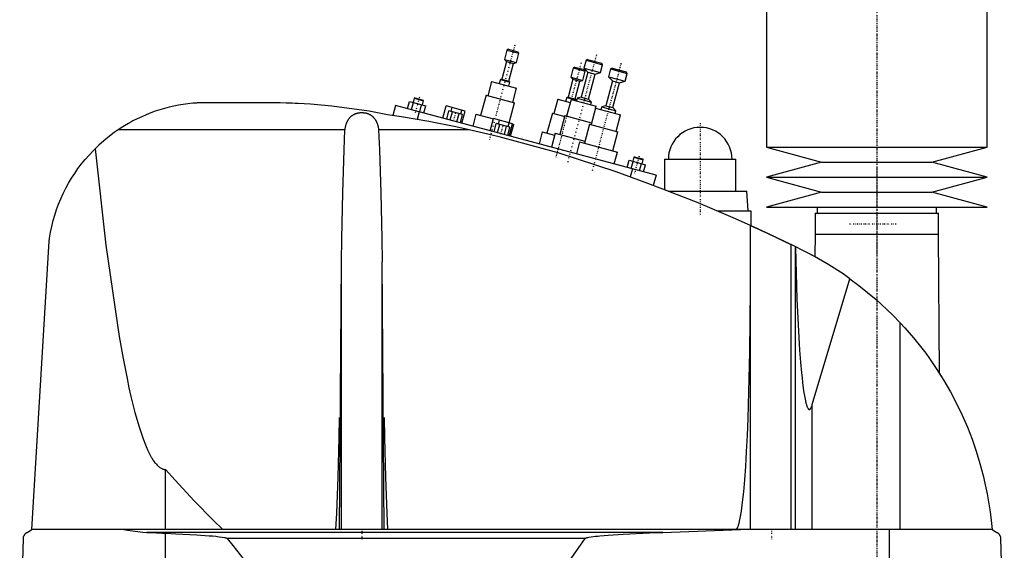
# Model space of a CAD drawing. Extents: x -174 to 502, y -319 to 715.
# Tile 3 of 4: x 100 to 502, y 129 to 345. Entities that reach past the tile are written whole.
import ezdxf

# ---------------------------------------------------------------- set-up
doc = ezdxf.new("R2010")
doc.units = 0
doc.linetypes.add('CENTER', pattern=[1.5, 0.45, -0.5, 0.05, -0.5])
doc.layers.add('AM_0', color=7, linetype='CONTINUOUS')
doc.layers.add('AM_7', color=7, linetype='CENTER')

msp = doc.modelspace()

# ---------------------------------------------------------------- linework, layer by layer
at = {"layer": 'AM_0', "color": 7, "linetype": 'CONTINUOUS'}
for p, q in [((405, 435.5), (405, 292.9)), ((495, 292.9), (495, 435.5)), ((299.21, 332.47), (298.2, 328.7)), ((299.82, 332.82), (299.21, 332.47)), ((299.21, 332.47), (304.04, 331.18)), ((299.82, 332.82), (303.69, 331.79)), ((303.03, 327.41), (304.04, 331.18)), ((304.04, 331.18), (303.69, 331.79)), ((299.01, 327.86), (297.07, 320.62)), ((298.2, 328.7), (299.01, 327.86)), ((298.2, 328.7), (303.03, 327.41)), ((299.01, 327.86), (301.91, 327.09)), ((299.97, 319.84), (301.91, 327.09)), ((301.91, 327.09), (303.03, 327.41)), ((326.26, 325.22), (325.25, 321.46)), ((326.87, 325.58), (326.26, 325.22)), ((326.26, 325.22), (331.09, 323.93)), ((326.87, 325.58), (330.73, 324.54)), ((331.45, 328.33), (330.6, 325.14)), ((332.07, 328.68), (331.45, 328.33)), ((331.45, 328.33), (338.22, 326.52)), ((332.07, 328.68), (337.86, 327.13)), ((337.36, 323.33), (338.22, 326.52)), ((338.22, 326.52), (337.86, 327.13)), ((325.25, 321.46), (326.06, 320.62)), ((325.25, 321.46), (330.08, 320.16)), ((332.22, 323.46), (329.5, 313.32)), ((330.08, 320.16), (331.09, 323.93)), ((330.6, 325.14), (332.22, 323.46)), ((330.6, 325.14), (337.36, 323.33)), ((331.09, 323.93), (330.73, 324.54)), ((332.22, 323.46), (335.12, 322.69)), ((332.4, 312.55), (335.12, 322.69)), ((335.12, 322.69), (337.36, 323.33)), ((341.45, 324.83), (340.6, 321.64)), ((340.6, 321.64), (342.22, 319.96)), ((340.6, 321.64), (347.36, 319.83)), ((342.07, 325.18), (341.45, 324.83)), ((341.45, 324.83), (348.22, 323.02)), ((342.07, 325.18), (347.86, 323.63)), ((347.36, 319.83), (348.22, 323.02)), ((348.22, 323.02), (347.86, 323.63)), ((292.88, 319.67), (291.33, 313.88)), ((292.88, 319.67), (303.12, 316.93)), ((296.51, 320.46), (296.07, 318.82)), ((297.07, 320.62), (296.51, 320.46)), ((296.51, 320.46), (300.37, 319.42)), ((297.07, 320.62), (299.97, 319.84)), ((299.93, 317.78), (300.37, 319.42)), ((300.37, 319.42), (299.97, 319.84)), ((326.06, 320.62), (324.12, 313.37)), ((326.06, 320.62), (328.95, 319.84)), ((327.01, 312.6), (328.95, 319.84)), ((328.95, 319.84), (330.08, 320.16)), ((342.22, 319.96), (339.5, 309.82)), ((342.22, 319.96), (345.12, 319.19)), ((342.4, 309.05), (345.12, 319.19)), ((345.12, 319.19), (347.36, 319.83)), ((290.65, 314.06), (288.45, 305.85)), ((290.65, 314.06), (302.24, 310.95)), ((301.57, 311.13), (303.12, 316.93)), ((323.56, 313.21), (323.12, 311.57)), ((324.12, 313.37), (323.56, 313.21)), ((323.56, 313.21), (327.42, 312.18)), ((324.12, 313.37), (327.01, 312.6)), ((329.5, 313.32), (327.82, 312.84)), ((329.5, 313.32), (332.4, 312.55)), ((205.5, 311), (174, 311)), ((253.75, 309.97), (252.64, 305.83)), ((360, 281.5), (253.75, 309.97)), ((258.61, 308.67), (259.39, 311.56)), ((259.39, 311.56), (266.08, 309.77)), ((260.29, 308.22), (261.06, 311.12)), ((261.34, 312.85), (260.89, 311.16)), ((261.65, 313.03), (261.34, 312.85)), ((261.34, 312.85), (265.21, 311.82)), ((261.65, 313.03), (265.03, 312.12)), ((263.63, 307.32), (264.41, 310.22)), ((264.75, 310.13), (265.21, 311.82)), ((265.21, 311.82), (265.03, 312.12)), ((265.3, 306.87), (266.08, 309.77)), ((273.07, 304.79), (274.39, 309.72)), ((282.11, 307.65), (274.39, 309.72)), ((300.07, 302.84), (302.24, 310.95)), ((319.93, 312.42), (318.37, 306.63)), ((319.93, 312.42), (324.97, 311.07)), ((325.32, 312.37), (323.5, 305.61)), ((325.32, 312.37), (335.55, 309.63)), ((327.42, 312.18), (327.01, 312.6)), ((327.33, 311.83), (327.42, 312.18)), ((327.82, 312.84), (327.54, 311.78)), ((327.82, 312.84), (333.62, 311.29)), ((333.62, 311.29), (332.4, 312.55)), ((333.33, 310.23), (333.62, 311.29)), ((335.35, 308.86), (335.55, 309.63)), ((337.82, 309.34), (337.54, 308.28)), ((339.5, 309.82), (337.82, 309.34)), ((337.82, 309.34), (343.62, 307.79)), ((339.5, 309.82), (342.4, 309.05)), ((263.41, 307.38), (262.55, 304.19)), ((274.62, 304.38), (275.53, 307.76)), ((281.11, 306.26), (275.53, 307.76)), ((276.02, 304), (276.93, 307.38)), ((276.48, 307.5), (276.89, 309.05)), ((278.81, 303.26), (279.71, 306.64)), ((280.2, 302.88), (281.11, 306.26)), ((280.34, 306.47), (280.76, 308.01)), ((280.79, 302.72), (282.11, 307.65)), ((286.52, 306.36), (285.23, 301.54)), ((286.52, 306.36), (293.68, 304.45)), ((317.7, 306.81), (315.5, 298.6)), ((317.7, 306.81), (322.74, 305.46)), ((322.83, 305.79), (320.76, 298.07)), ((322.83, 305.79), (333.71, 302.88)), ((335.32, 308.87), (333.5, 302.11)), ((335.32, 308.87), (345.55, 306.13)), ((343.62, 307.79), (342.4, 309.05)), ((343.33, 306.73), (343.62, 307.79)), ((343.74, 299.37), (345.55, 306.13)), ((292.39, 299.62), (293.71, 304.54)), ((301.43, 302.47), (293.71, 304.54)), ((293.94, 299.2), (294.85, 302.58)), ((300.43, 301.09), (294.85, 302.58)), ((295.34, 298.83), (296.24, 302.21)), ((295.8, 302.33), (296.21, 303.87)), ((298.13, 298.08), (299.03, 301.46)), ((299.66, 301.29), (300.08, 302.84)), ((300.11, 297.55), (301.43, 302.47)), ((300.68, 297.39), (301.98, 302.22)), ((301.41, 302.38), (301.98, 302.22)), ((332.83, 302.29), (330.76, 294.57)), ((332.83, 302.29), (344.42, 299.19)), ((233.13, 300), (140.66, 300)), ((283.81, 300), (246.87, 300)), ((299.52, 297.71), (300.43, 301.09)), ((313.57, 299.12), (312.27, 294.29)), ((313.57, 299.12), (318.6, 297.77)), ((318.83, 298.58), (317.31, 292.94)), ((318.83, 298.58), (330.97, 295.33)), ((342.35, 291.46), (344.42, 299.19)), ((328.83, 295.08), (327.52, 290.2)), ((328.83, 295.08), (344.28, 290.94)), ((342.97, 286.06), (344.28, 290.94)), ((405, 292.9), (427.5, 286.8)), ((405, 292.9), (495, 292.9)), ((472.5, 286.8), (495, 292.9)), ((348.2, 284.66), (348.98, 287.56)), ((348.98, 287.56), (355.67, 285.77)), ((349.88, 284.21), (350.65, 287.11)), ((350.93, 288.85), (350.48, 287.16)), ((351.24, 289.02), (350.93, 288.85)), ((350.93, 288.85), (354.8, 287.81)), ((351.24, 289.02), (354.62, 288.12)), ((353.22, 283.32), (354, 286.21)), ((354.34, 286.12), (354.8, 287.81)), ((354.8, 287.81), (354.62, 288.12)), ((354.89, 282.87), (355.67, 285.77)), ((363.5, 288), (363.5, 275.54)), ((363.5, 288), (392.5, 288)), ((392.5, 275), (392.5, 288)), ((427.5, 286.8), (405, 280.7)), ((427.5, 286.8), (472.5, 286.8)), ((495, 280.7), (472.5, 286.8)), ((350.34, 284.09), (349.45, 280.77)), ((360, 281.5), (358.87, 277.27)), ((405, 280.7), (427.5, 274.6)), ((405, 280.7), (495, 280.7)), ((472.5, 274.6), (495, 280.7)), ((364.91, 275), (397, 275)), ((397.5, 267), (397, 275)), ((427.5, 274.6), (405, 268.5)), ((427.5, 274.6), (472.5, 274.6)), ((495, 268.5), (472.5, 274.6)), ((384.81, 267), (398.65, 267)), ((398.65, 267), (398.65, 260.94)), ((405, 268.5), (495, 268.5)), ((424.85, 266), (424.85, 257.5)), ((424.85, 266), (475.15, 266)), ((425.65, 268.5), (425.65, 266)), ((474.35, 266), (474.35, 268.5)), ((475.15, 257.5), (475.15, 266)), ((398.5, 137.05), (398.5, 261.01)), ((424.82, 257.5), (424.76, 248.27)), ((424.82, 257.5), (475.18, 257.5)), ((475.58, 200.68), (475.18, 257.5)), ((105.5, 137.05), (112.5, 254.62)), ((415.04, 137.05), (415.04, 253.21)), ((421.5, 250), (415.04, 253.21)), ((416.82, 252.34), (416.82, 252)), ((416.82, 137.05), (416.82, 252)), ((423, 249.22), (424.76, 248.27)), ((230.88, 137.05), (231.67, 246.12)), ((231.67, 137.05), (231.67, 246.12)), ((249.12, 137.05), (248.33, 246.12)), ((248.33, 137.05), (248.33, 246.12)), ((423.7, 187.93), (439.07, 239.26)), ((459.54, 137.05), (459.54, 221.33)), ((475.58, 200.68), (477, 198.4)), ((423.7, 137.05), (423.7, 187.93)), ((160, 137.05), (160, 161.49)), ((103.5, 135.85), (105.5, 137.05)), ((497, 137.05), (105.5, 137.05)), ((362.76, 135.85), (394.4, 137.05)), ((455.15, 76.5), (455.15, 137.05)), ((497, 137.05), (499, 135.85)), ((100.5, 76.5), (102, 133.35)), ((362.76, 135.85), (152.3, 135.85)), ((160, 76.5), (160, 135.49)), ((331.04, 133.35), (185.14, 133.35)), ((500.5, 133.35), (502, 76.5))]:
    msp.add_line(p, q, dxfattribs=at)
for points in [[(174, 311, 0), (173.84, 310.99, 0), (173.51, 310.98, 0), (173.18, 310.96, 0), (173.02, 310.95, 0), (172.85, 310.94, 0), (172.53, 310.92, 0), (172.2, 310.89, 0), (171.06, 310.8, 0), (169.12, 310.6, 0), (168.16, 310.47, 0), (167.2, 310.33, 0), (165.27, 310.01, 0), (163.36, 309.63, 0), (161.45, 309.2, 0), (159.56, 308.7, 0), (157.67, 308.14, 0), (156.73, 307.84, 0), (155.79, 307.53, 0), (153.92, 306.86, 0), (152.08, 306.13, 0), (150.25, 305.34, 0), (148.44, 304.49, 0), (146.66, 303.59, 0), (145.78, 303.11, 0), (144.91, 302.63, 0), (143.18, 301.62, 0), (141.49, 300.55, 0), (140.66, 300, 0)], [(250.5, 306.15, 0), (242.95, 307.54, 0), (227.81, 309.63, 0), (219.04, 310.41, 0), (216.55, 310.57, 0), (214.08, 310.71, 0), (212.84, 310.77, 0), (211.61, 310.82, 0), (209.16, 310.91, 0), (206.72, 310.98, 0), (205.5, 311, 0)], [(233.13, 300, 0), (233.14, 300.1, 0), (233.17, 300.31, 0), (233.21, 300.51, 0), (233.23, 300.61, 0), (233.25, 300.72, 0), (233.29, 300.92, 0), (233.33, 301.12, 0), (233.38, 301.32, 0), (233.43, 301.52, 0), (233.48, 301.72, 0), (233.51, 301.82, 0), (233.54, 301.92, 0), (233.6, 302.12, 0), (233.66, 302.31, 0), (233.72, 302.5, 0), (233.79, 302.69, 0), (233.87, 302.88, 0), (233.9, 302.97, 0), (233.94, 303.06, 0), (234.02, 303.24, 0), (234.11, 303.42, 0), (234.15, 303.51, 0), (234.2, 303.59, 0), (234.29, 303.77, 0), (234.38, 303.93, 0), (234.43, 304.02, 0), (234.48, 304.1, 0), (234.59, 304.26, 0), (234.7, 304.42, 0), (234.81, 304.57, 0), (234.93, 304.72, 0), (235.05, 304.87, 0), (235.11, 304.94, 0), (235.17, 305.01, 0), (235.3, 305.15, 0), (235.43, 305.28, 0), (235.57, 305.41, 0), (235.71, 305.54, 0), (235.86, 305.66, 0), (235.93, 305.71, 0), (236.01, 305.77, 0), (236.16, 305.88, 0), (236.32, 305.99, 0), (236.48, 306.09, 0), (236.65, 306.19, 0), (236.83, 306.28, 0), (236.92, 306.33, 0), (237.01, 306.37, 0), (237.2, 306.46, 0), (237.39, 306.54, 0), (237.59, 306.61, 0), (237.79, 306.68, 0), (238, 306.74, 0), (238.1, 306.77, 0), (238.2, 306.8, 0), (238.41, 306.85, 0), (238.62, 306.89, 0), (238.84, 306.93, 0), (239.05, 306.96, 0), (239.26, 306.98, 0), (239.37, 306.99, 0), (239.48, 307, 0), (239.69, 307.01, 0), (239.9, 307.02, 0), (240, 307.02, 0), (240.1, 307.02, 0), (240.31, 307.01, 0), (240.52, 307, 0), (240.63, 306.99, 0), (240.74, 306.98, 0), (240.95, 306.96, 0), (241.16, 306.93, 0), (241.38, 306.89, 0), (241.59, 306.85, 0), (241.8, 306.8, 0), (241.9, 306.77, 0), (242, 306.74, 0), (242.21, 306.68, 0), (242.41, 306.61, 0), (242.61, 306.54, 0), (242.8, 306.46, 0), (242.99, 306.37, 0), (243.08, 306.33, 0), (243.17, 306.28, 0), (243.35, 306.19, 0), (243.52, 306.09, 0), (243.68, 305.99, 0), (243.84, 305.88, 0), (243.99, 305.77, 0), (244.07, 305.71, 0), (244.14, 305.66, 0), (244.29, 305.54, 0), (244.43, 305.41, 0), (244.57, 305.28, 0), (244.7, 305.15, 0), (244.83, 305.01, 0), (244.89, 304.94, 0), (244.95, 304.87, 0), (245.07, 304.72, 0), (245.19, 304.57, 0), (245.3, 304.42, 0), (245.41, 304.26, 0), (245.52, 304.1, 0), (245.57, 304.02, 0), (245.62, 303.93, 0), (245.71, 303.77, 0), (245.8, 303.59, 0), (245.85, 303.51, 0), (245.89, 303.42, 0), (245.98, 303.24, 0), (246.06, 303.06, 0), (246.1, 302.97, 0), (246.13, 302.88, 0), (246.21, 302.69, 0), (246.28, 302.5, 0), (246.34, 302.31, 0), (246.4, 302.12, 0), (246.46, 301.92, 0), (246.49, 301.82, 0), (246.52, 301.72, 0), (246.57, 301.52, 0), (246.62, 301.32, 0), (246.67, 301.12, 0), (246.71, 300.92, 0), (246.75, 300.72, 0), (246.77, 300.61, 0), (246.79, 300.51, 0), (246.83, 300.31, 0), (246.86, 300.1, 0), (246.87, 300, 0)], [(283.81, 300, 0), (278.39, 301.16, 0), (267.37, 303.33, 0), (256.16, 305.27, 0), (250.5, 306.15, 0)], [(140.66, 300, 0), (138.99, 298.84, 0), (135.77, 296.37, 0), (132.71, 293.71, 0), (131.25, 292.3, 0)], [(231.67, 246.12, 0), (231.81, 255.73, 0), (232.22, 274.34, 0), (232.79, 291.8, 0), (233.13, 300, 0)], [(246.87, 300, 0), (247.21, 291.8, 0), (247.78, 274.34, 0), (248.19, 255.73, 0), (248.33, 246.12, 0)], [(355.5, 278.5, 0), (343.79, 282.83, 0), (320.06, 290.59, 0), (295.97, 297.17, 0), (283.81, 300, 0)], [(112.5, 254.62, 0), (112.67, 255.85, 0), (113.09, 258.26, 0), (113.59, 260.63, 0), (113.87, 261.8, 0), (114.17, 262.96, 0), (114.83, 265.25, 0), (115.57, 267.5, 0), (116.39, 269.72, 0), (117.29, 271.89, 0), (118.26, 274.04, 0), (118.78, 275.1, 0), (119.31, 276.14, 0), (120.44, 278.21, 0), (121.64, 280.24, 0), (122.92, 282.23, 0), (124.27, 284.17, 0), (125.7, 286.07, 0), (126.44, 287, 0), (127.2, 287.91, 0), (128.77, 289.71, 0), (130.4, 291.45, 0), (131.25, 292.3, 0)], [(131.25, 292.3, 0), (135.67, 253.02, 0), (141.08, 215.68, 0), (142.67, 206.74, 0), (144.27, 198.59, 0), (145.07, 194.81, 0), (145.88, 191.23, 0), (147.51, 184.67, 0), (149.16, 178.92, 0), (150.81, 173.98, 0), (151.78, 171.48, 0), (152.05, 170.81, 0), (152.33, 170.17, 0), (152.47, 169.86, 0), (152.61, 169.55, 0), (152.88, 168.96, 0), (153.16, 168.38, 0), (153.44, 167.83, 0), (153.72, 167.31, 0), (154, 166.8, 0), (154.13, 166.56, 0), (154.27, 166.32, 0), (154.55, 165.86, 0), (154.83, 165.42, 0), (154.97, 165.21, 0), (155.11, 165.01, 0), (155.39, 164.62, 0), (155.67, 164.25, 0), (155.81, 164.08, 0), (155.95, 163.91, 0), (156.23, 163.59, 0), (156.5, 163.29, 0), (156.78, 163.01, 0), (157.06, 162.76, 0), (157.34, 162.53, 0), (157.48, 162.42, 0), (157.62, 162.32, 0), (157.9, 162.14, 0), (158.18, 161.98, 0), (158.46, 161.84, 0), (158.62, 161.77, 0), (158.67, 161.75, 0), (158.72, 161.73, 0), (158.74, 161.73, 0), (158.76, 161.72, 0), (158.81, 161.7, 0), (158.86, 161.68, 0), (158.9, 161.67, 0), (158.95, 161.65, 0), (159, 161.64, 0), (159.02, 161.63, 0), (159.04, 161.63, 0), (159.09, 161.61, 0), (159.14, 161.6, 0), (159.16, 161.6, 0), (159.18, 161.59, 0), (159.23, 161.58, 0), (159.28, 161.57, 0), (159.3, 161.56, 0), (159.32, 161.56, 0), (159.37, 161.55, 0), (159.42, 161.54, 0), (159.46, 161.53, 0), (159.51, 161.53, 0), (159.56, 161.52, 0), (159.58, 161.52, 0), (159.6, 161.52, 0), (159.65, 161.51, 0), (159.7, 161.51, 0), (159.74, 161.5, 0), (159.79, 161.5, 0), (159.84, 161.5, 0), (159.86, 161.5, 0), (159.88, 161.49, 0), (159.93, 161.49, 0), (159.98, 161.49, 0), (160, 161.49, 0)], [(398.5, 261.01, 0), (391.43, 264.15, 0), (377.17, 270.17, 0), (362.76, 275.82, 0), (355.5, 278.5, 0)], [(398.5, 261.01, 0), (398.5, 261.01, 0), (398.51, 261, 0), (398.52, 261, 0), (398.53, 260.99, 0), (398.54, 260.99, 0), (398.56, 260.98, 0), (398.59, 260.96, 0), (398.63, 260.95, 0), (398.67, 260.93, 0), (398.73, 260.9, 0), (398.75, 260.89, 0), (398.78, 260.88, 0), (398.85, 260.85, 0), (398.91, 260.82, 0), (398.99, 260.78, 0), (399.07, 260.75, 0), (399.16, 260.71, 0), (399.21, 260.69, 0), (399.25, 260.66, 0), (399.35, 260.62, 0), (399.46, 260.57, 0), (399.51, 260.55, 0), (399.57, 260.52, 0), (399.68, 260.47, 0), (399.8, 260.42, 0), (399.86, 260.39, 0), (399.93, 260.36, 0), (400.05, 260.3, 0), (400.19, 260.24, 0), (400.32, 260.18, 0), (400.46, 260.11, 0), (400.6, 260.05, 0), (400.68, 260.02, 0), (400.75, 259.98, 0), (400.9, 259.91, 0), (401.05, 259.84, 0), (401.21, 259.77, 0), (401.37, 259.7, 0), (401.53, 259.62, 0), (401.62, 259.59, 0), (401.7, 259.55, 0), (401.87, 259.47, 0), (402.05, 259.39, 0), (402.23, 259.3, 0), (402.41, 259.22, 0), (402.6, 259.13, 0), (402.7, 259.09, 0), (402.79, 259.04, 0), (402.98, 258.95, 0), (403.18, 258.86, 0), (403.38, 258.77, 0), (403.58, 258.68, 0), (403.78, 258.58, 0), (403.88, 258.54, 0), (403.99, 258.49, 0), (404.19, 258.39, 0), (404.4, 258.3, 0), (404.61, 258.2, 0), (404.82, 258.1, 0), (405.03, 258, 0), (405.13, 257.96, 0), (405.24, 257.91, 0), (405.45, 257.81, 0), (405.66, 257.71, 0), (405.76, 257.66, 0), (405.87, 257.61, 0), (406.08, 257.51, 0), (406.29, 257.41, 0), (406.39, 257.36, 0), (406.5, 257.32, 0), (406.7, 257.22, 0), (406.91, 257.12, 0), (407.11, 257.03, 0), (407.32, 256.93, 0), (407.52, 256.83, 0), (407.63, 256.78, 0), (407.73, 256.73, 0), (407.94, 256.63, 0), (408.15, 256.54, 0), (408.36, 256.44, 0), (408.57, 256.34, 0), (408.78, 256.24, 0), (408.88, 256.19, 0), (408.99, 256.14, 0), (409.2, 256.04, 0), (409.41, 255.94, 0), (409.61, 255.84, 0), (409.82, 255.74, 0), (410.02, 255.64, 0), (410.13, 255.59, 0), (410.23, 255.54, 0), (410.43, 255.45, 0), (410.63, 255.35, 0), (410.83, 255.26, 0), (411.02, 255.16, 0), (411.21, 255.07, 0), (411.31, 255.03, 0), (411.4, 254.98, 0), (411.59, 254.89, 0), (411.77, 254.8, 0), (411.95, 254.72, 0), (412.13, 254.63, 0), (412.3, 254.55, 0), (412.38, 254.51, 0), (412.47, 254.47, 0), (412.63, 254.39, 0), (412.79, 254.31, 0), (412.87, 254.27, 0), (412.95, 254.23, 0), (413.1, 254.16, 0), (413.24, 254.09, 0), (413.32, 254.05, 0), (413.39, 254.02, 0), (413.53, 253.95, 0), (413.67, 253.88, 0), (413.81, 253.82, 0), (413.94, 253.75, 0), (414.07, 253.69, 0), (414.13, 253.66, 0), (414.19, 253.63, 0), (414.31, 253.57, 0), (414.42, 253.51, 0), (414.53, 253.46, 0), (414.64, 253.41, 0), (414.74, 253.36, 0), (414.79, 253.34, 0), (414.83, 253.32, 0), (414.92, 253.27, 0), (415, 253.23, 0), (415.04, 253.21, 0)], [(416.82, 252, 0), (417.45, 230.88, 0), (418.55, 210.17, 0), (418.92, 205.25, 0), (419.32, 200.83, 0), (419.52, 198.82, 0), (419.73, 196.94, 0), (420.17, 193.61, 0), (420.62, 190.86, 0), (420.89, 189.53, 0), (420.97, 189.19, 0), (421.04, 188.86, 0), (421.08, 188.71, 0), (421.12, 188.55, 0), (421.2, 188.26, 0), (421.28, 187.99, 0), (421.36, 187.73, 0), (421.43, 187.49, 0), (421.51, 187.27, 0), (421.55, 187.16, 0), (421.59, 187.06, 0), (421.67, 186.87, 0), (421.75, 186.7, 0), (421.83, 186.54, 0), (421.91, 186.41, 0), (421.96, 186.34, 0), (421.97, 186.32, 0), (421.98, 186.3, 0), (421.99, 186.29, 0), (422, 186.28, 0), (422.01, 186.26, 0), (422.02, 186.24, 0), (422.03, 186.23, 0), (422.04, 186.23, 0), (422.05, 186.21, 0), (422.06, 186.19, 0), (422.07, 186.19, 0), (422.08, 186.18, 0), (422.09, 186.16, 0), (422.1, 186.15, 0), (422.12, 186.13, 0), (422.13, 186.12, 0), (422.14, 186.11, 0), (422.15, 186.1, 0), (422.16, 186.09, 0), (422.17, 186.08, 0), (422.18, 186.07, 0), (422.2, 186.06, 0), (422.21, 186.05, 0), (422.22, 186.04, 0), (422.23, 186.03, 0), (422.24, 186.03, 0), (422.25, 186.02, 0), (422.26, 186.01, 0), (422.27, 186.01, 0), (422.28, 186, 0), (422.29, 185.99, 0), (422.3, 185.99, 0), (422.31, 185.98, 0), (422.32, 185.98, 0), (422.33, 185.97, 0), (422.34, 185.97, 0), (422.36, 185.96, 0), (422.37, 185.96, 0), (422.38, 185.95, 0), (422.39, 185.95, 0), (422.4, 185.95, 0), (422.41, 185.95, 0), (422.42, 185.94, 0), (422.44, 185.94, 0), (422.45, 185.94, 0), (422.46, 185.94, 0), (422.47, 185.94, 0), (422.48, 185.94, 0), (422.49, 185.94, 0), (422.5, 185.94, 0), (422.51, 185.94, 0), (422.52, 185.94, 0), (422.53, 185.94, 0), (422.54, 185.94, 0), (422.55, 185.94, 0), (422.56, 185.94, 0), (422.57, 185.94, 0), (422.58, 185.94, 0), (422.6, 185.95, 0), (422.61, 185.95, 0), (422.62, 185.96, 0), (422.63, 185.96, 0), (422.64, 185.96, 0), (422.65, 185.97, 0), (422.66, 185.97, 0), (422.68, 185.98, 0), (422.69, 185.98, 0), (422.7, 185.99, 0), (422.71, 186, 0), (422.72, 186, 0), (422.73, 186.01, 0), (422.74, 186.02, 0), (422.76, 186.03, 0), (422.77, 186.03, 0), (422.78, 186.05, 0), (422.79, 186.05, 0), (422.8, 186.06, 0), (422.81, 186.07, 0), (422.82, 186.08, 0), (422.84, 186.09, 0), (422.85, 186.1, 0), (422.86, 186.12, 0), (422.87, 186.12, 0), (422.88, 186.13, 0), (422.89, 186.14, 0), (422.9, 186.16, 0), (422.92, 186.17, 0), (422.93, 186.19, 0), (422.94, 186.2, 0), (422.95, 186.21, 0), (422.96, 186.22, 0), (422.97, 186.24, 0), (422.98, 186.25, 0), (422.99, 186.26, 0), (423, 186.27, 0), (423.01, 186.29, 0), (423.02, 186.31, 0), (423.03, 186.32, 0), (423.04, 186.33, 0), (423.05, 186.35, 0), (423.06, 186.37, 0), (423.11, 186.44, 0), (423.19, 186.58, 0), (423.27, 186.74, 0), (423.35, 186.92, 0), (423.43, 187.11, 0), (423.47, 187.22, 0), (423.51, 187.32, 0), (423.59, 187.55, 0), (423.67, 187.8, 0), (423.7, 187.93, 0)], [(439.07, 239.26, 0), (436.26, 241.23, 0), (430.48, 244.95, 0), (424.54, 248.39, 0), (421.5, 250, 0)], [(439.07, 239.26, 0), (442.72, 236.55, 0), (449.74, 230.79, 0), (456.38, 224.59, 0), (459.54, 221.33, 0)], [(392.5, 137.05, 0), (392.51, 137.05, 0), (392.52, 137.05, 0), (392.54, 137.05, 0), (392.54, 137.05, 0), (392.55, 137.05, 0), (392.57, 137.06, 0), (392.58, 137.06, 0), (392.59, 137.06, 0), (392.61, 137.07, 0), (392.62, 137.07, 0), (392.63, 137.07, 0), (392.64, 137.08, 0), (392.65, 137.08, 0), (392.67, 137.09, 0), (392.68, 137.09, 0), (392.7, 137.1, 0), (392.71, 137.11, 0), (392.72, 137.11, 0), (392.73, 137.12, 0), (392.74, 137.13, 0), (392.75, 137.14, 0), (392.76, 137.14, 0), (392.77, 137.15, 0), (392.78, 137.16, 0), (392.8, 137.17, 0), (392.81, 137.18, 0), (392.81, 137.18, 0), (392.83, 137.2, 0), (392.84, 137.21, 0), (392.86, 137.22, 0), (392.87, 137.24, 0), (392.89, 137.25, 0), (392.89, 137.26, 0), (392.9, 137.27, 0), (392.91, 137.28, 0), (392.93, 137.3, 0), (392.94, 137.32, 0), (392.96, 137.33, 0), (392.97, 137.35, 0), (392.98, 137.36, 0), (392.99, 137.37, 0), (393, 137.39, 0), (393.02, 137.41, 0), (393.03, 137.43, 0), (393.04, 137.45, 0), (393.06, 137.48, 0), (393.07, 137.49, 0), (393.07, 137.5, 0), (393.09, 137.52, 0), (393.1, 137.54, 0), (393.15, 137.63, 0), (393.24, 137.8, 0), (393.28, 137.89, 0), (393.33, 137.98, 0), (393.41, 138.19, 0), (393.5, 138.41, 0), (393.58, 138.66, 0), (393.67, 138.93, 0), (393.76, 139.22, 0), (393.8, 139.37, 0), (393.84, 139.52, 0), (393.93, 139.85, 0), (394.01, 140.2, 0), (394.05, 140.38, 0), (394.3, 141.58, 0), (394.8, 144.49, 0), (395.27, 148.1, 0), (395.72, 152.36, 0), (396.15, 157.25, 0), (396.55, 162.74, 0), (396.74, 165.69, 0), (396.92, 168.77, 0), (397.26, 175.3, 0), (397.56, 182.29, 0), (398.3, 209.52, 0), (398.5, 234.82, 0)], [(459.54, 221.33, 0), (461.43, 219.28, 0), (465.02, 215.13, 0), (468.36, 210.97, 0), (469.96, 208.86, 0), (471.52, 206.7, 0), (474.52, 202.31, 0), (477.37, 197.79, 0), (480.04, 193.17, 0), (482.52, 188.45, 0), (484.82, 183.66, 0), (485.9, 181.24, 0), (486.93, 178.8, 0), (488.85, 173.89, 0), (490.56, 168.95, 0), (492.08, 163.98, 0), (493.41, 159.01, 0), (494.53, 154.06, 0), (495.02, 151.59, 0), (495.47, 149.13, 0), (496.22, 144.25, 0), (496.78, 139.43, 0), (497, 137.05, 0)], [(229.47, 137.05, 0), (229.81, 143.72, 0), (230.36, 158.37, 0), (230.75, 174.39, 0), (230.88, 182.75, 0)], [(249.12, 182.75, 0), (249.25, 174.39, 0), (249.64, 158.37, 0), (250.19, 143.72, 0), (250.53, 137.05, 0)], [(160, 161.49, 0), (163.89, 157.11, 0), (171.66, 148.72, 0), (179.43, 140.82, 0), (183.32, 137.05, 0)], [(142.93, 137.05, 0), (144.47, 136.79, 0), (147.58, 136.34, 0), (150.72, 135.99, 0), (152.3, 135.85, 0)], [(102, 133.35, 0), (102, 133.35, 0), (102, 133.36, 0), (102, 133.37, 0), (102, 133.38, 0), (102, 133.38, 0), (102, 133.39, 0), (102, 133.4, 0), (102, 133.41, 0), (102, 133.42, 0), (102, 133.43, 0), (102, 133.43, 0), (102, 133.44, 0), (102, 133.45, 0), (102.01, 133.46, 0), (102.01, 133.47, 0), (102.01, 133.47, 0), (102.01, 133.48, 0), (102.01, 133.49, 0), (102.01, 133.49, 0), (102.01, 133.5, 0), (102.01, 133.51, 0), (102.01, 133.52, 0), (102.01, 133.54, 0), (102.02, 133.59, 0), (102.02, 133.65, 0), (102.03, 133.7, 0), (102.04, 133.74, 0), (102.05, 133.79, 0), (102.05, 133.81, 0), (102.06, 133.84, 0), (102.06, 133.88, 0), (102.07, 133.92, 0), (102.08, 133.96, 0), (102.09, 134, 0), (102.1, 134.03, 0), (102.11, 134.05, 0), (102.11, 134.07, 0), (102.12, 134.11, 0), (102.13, 134.14, 0), (102.14, 134.16, 0), (102.14, 134.17, 0), (102.16, 134.21, 0), (102.17, 134.24, 0), (102.17, 134.26, 0), (102.18, 134.27, 0), (102.19, 134.31, 0), (102.2, 134.34, 0), (102.25, 134.44, 0), (102.32, 134.61, 0), (102.4, 134.76, 0), (102.48, 134.89, 0), (102.57, 135.01, 0), (102.61, 135.06, 0), (102.65, 135.12, 0), (102.74, 135.22, 0), (102.83, 135.32, 0), (102.93, 135.42, 0), (103.02, 135.51, 0), (103.12, 135.59, 0), (103.18, 135.63, 0), (103.23, 135.67, 0), (103.33, 135.75, 0), (103.44, 135.82, 0), (103.5, 135.85, 0)], [(152.3, 135.85, 0), (153.62, 135.75, 0), (156.22, 135.59, 0), (158.77, 135.5, 0), (160, 135.49, 0)], [(160, 135.49, 0), (164.12, 135.31, 0), (172.73, 134.85, 0), (177.71, 134.5, 0), (179.1, 134.38, 0), (180.47, 134.24, 0), (181.15, 134.17, 0), (181.81, 134.09, 0), (183.13, 133.91, 0), (183.95, 133.76, 0), (184.18, 133.71, 0), (184.41, 133.65, 0), (184.52, 133.62, 0), (184.63, 133.59, 0), (184.76, 133.55, 0), (184.79, 133.54, 0), (184.83, 133.52, 0), (184.84, 133.52, 0), (184.86, 133.51, 0), (184.9, 133.5, 0), (184.93, 133.48, 0), (184.96, 133.47, 0), (185, 133.45, 0), (185.03, 133.43, 0), (185.05, 133.42, 0), (185.07, 133.41, 0), (185.08, 133.4, 0), (185.09, 133.39, 0), (185.09, 133.39, 0), (185.1, 133.39, 0), (185.1, 133.39, 0), (185.11, 133.38, 0), (185.11, 133.38, 0), (185.12, 133.37, 0), (185.12, 133.37, 0), (185.12, 133.37, 0), (185.13, 133.36, 0), (185.13, 133.36, 0), (185.13, 133.36, 0), (185.14, 133.35, 0), (185.14, 133.35, 0)], [(185.14, 133.35, 0), (187.39, 130.43, 0), (191.88, 124.83, 0), (196.37, 119.53, 0), (198.61, 116.99, 0), (200.86, 114.53, 0), (205.35, 109.84, 0), (209.84, 105.46, 0), (214.33, 101.38, 0), (218.83, 97.61, 0), (223.32, 94.15, 0), (225.56, 92.53, 0), (227.81, 90.99, 0), (232.3, 88.14, 0), (236.8, 85.59, 0), (241.29, 83.35, 0), (245.78, 81.42, 0), (250.27, 79.79, 0), (252.52, 79.09, 0), (254.77, 78.47, 0), (259.26, 77.45, 0), (263.75, 76.74, 0), (266, 76.5, 0)], [(266, 76.5, 0), (267.81, 77, 0), (271.42, 78.17, 0), (275.04, 79.6, 0), (276.84, 80.41, 0), (278.65, 81.27, 0), (282.26, 83.19, 0), (285.88, 85.36, 0), (289.49, 87.78, 0), (293.11, 90.44, 0), (296.72, 93.35, 0), (298.53, 94.9, 0), (300.33, 96.51, 0), (303.95, 99.92, 0), (307.56, 103.57, 0), (311.17, 107.47, 0), (314.79, 111.62, 0), (318.4, 116.02, 0), (320.21, 118.31, 0), (322.01, 120.66, 0), (325.62, 125.55, 0), (329.24, 130.69, 0), (331.04, 133.35, 0)], [(331.04, 133.35, 0), (331.05, 133.35, 0), (331.05, 133.36, 0), (331.06, 133.37, 0), (331.06, 133.37, 0), (331.06, 133.37, 0), (331.07, 133.38, 0), (331.07, 133.38, 0), (331.08, 133.39, 0), (331.09, 133.39, 0), (331.09, 133.4, 0), (331.09, 133.4, 0), (331.1, 133.4, 0), (331.1, 133.41, 0), (331.11, 133.41, 0), (331.13, 133.43, 0), (331.15, 133.44, 0), (331.17, 133.45, 0), (331.22, 133.48, 0), (331.26, 133.5, 0), (331.3, 133.52, 0), (331.35, 133.54, 0), (331.4, 133.56, 0), (331.42, 133.57, 0), (331.44, 133.57, 0), (331.49, 133.59, 0), (331.54, 133.61, 0), (331.69, 133.65, 0), (331.83, 133.69, 0), (331.96, 133.73, 0), (332.24, 133.79, 0), (332.52, 133.85, 0), (333.54, 134.02, 0), (335.34, 134.26, 0), (336.23, 134.36, 0), (337.11, 134.45, 0), (338.78, 134.6, 0), (340.47, 134.74, 0), (346.52, 135.14, 0), (357.28, 135.66, 0), (362.76, 135.85, 0)], [(499, 135.85, 0), (499.06, 135.82, 0), (499.17, 135.75, 0), (499.27, 135.67, 0), (499.33, 135.63, 0), (499.38, 135.59, 0), (499.48, 135.51, 0), (499.58, 135.41, 0), (499.67, 135.32, 0), (499.77, 135.22, 0), (499.86, 135.11, 0), (499.9, 135.06, 0), (499.94, 135, 0), (500.02, 134.88, 0), (500.1, 134.75, 0), (500.18, 134.59, 0), (500.26, 134.43, 0), (500.3, 134.32, 0), (500.32, 134.29, 0), (500.33, 134.26, 0), (500.33, 134.24, 0), (500.34, 134.22, 0), (500.35, 134.19, 0), (500.36, 134.16, 0), (500.37, 134.14, 0), (500.37, 134.12, 0), (500.38, 134.09, 0), (500.39, 134.05, 0), (500.4, 134.04, 0), (500.4, 134.02, 0), (500.41, 133.98, 0), (500.42, 133.94, 0), (500.43, 133.9, 0), (500.44, 133.86, 0), (500.45, 133.82, 0), (500.45, 133.8, 0), (500.46, 133.78, 0), (500.46, 133.73, 0), (500.47, 133.68, 0), (500.48, 133.63, 0), (500.48, 133.58, 0), (500.49, 133.53, 0), (500.49, 133.51, 0), (500.49, 133.48, 0), (500.5, 133.43, 0), (500.5, 133.4, 0), (500.5, 133.39, 0), (500.5, 133.38, 0), (500.5, 133.38, 0), (500.5, 133.37, 0), (500.5, 133.36, 0), (500.5, 133.35, 0), (500.5, 133.35, 0)]]:
    msp.add_polyline3d(points, dxfattribs=at)
msp.add_arc((378, 288), 13, 0, 180, dxfattribs=at)
at = {"layer": 'AM_7', "color": 4, "linetype": 'CENTER'}
for p, q in [((450, 715.48), (450, -86.97)), ((450, 444.4), (450, 248.6)), ((302.36, 334.55), (291.96, 295.77)), ((335.69, 330.62), (323.95, 286.79)), ((329.4, 327.3), (319.01, 288.52)), ((345.69, 327.12), (333.95, 283.29)), ((263.54, 313.32), (261.67, 306.34)), ((277.37, 303.46), (278.36, 307.18)), ((296.69, 298.28), (297.68, 302)), ((378, 302.7), (378, 265.3)), ((353.13, 289.31), (351.26, 282.34)), ((364.35, 288), (391.65, 288)), ((450, 284.39), (450, 22.81)), ((457.88, 261.5), (438.62, 261.5)), ((240, 137.25), (240, 132.85)), ((407, 137.25), (407, 132.85))]:
    msp.add_line(p, q, dxfattribs=at)

doc.saveas('drawing.dxf')
